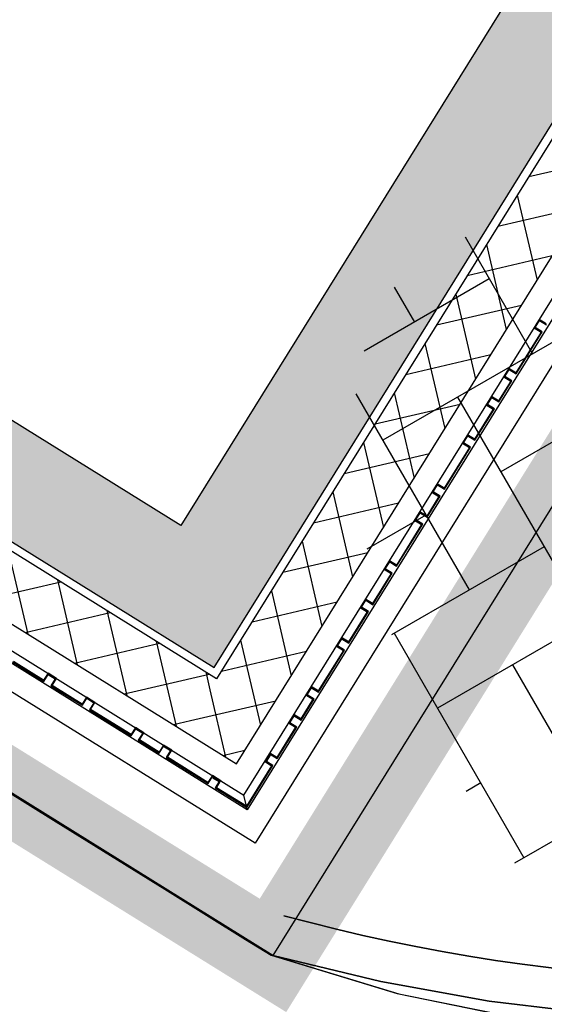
# Model space of a CAD drawing. Header units: metres. Extents: x 5472 to 110055, y 1070 to 521377.
# Tile 22 of 28: x 109208.81 to 109210.09, y 521089.65 to 521092.04. Entities that reach past the tile are written whole.
import ezdxf
from ezdxf.enums import TextEntityAlignment as Align

# ---------------------------------------------------------------- set-up
doc = ezdxf.new("R2010")
doc.units = ezdxf.units.M
doc.linetypes.add('VH-OPSLUITBAND-SO', pattern=[10, 4, -2, 2, -2])
for name, color, linetype, lineweight in [('B-WE-VH-VERHARDING_BETONSTRAATSTEEN-S', 252, 'Continuous', 25), ('M_verharding', 1, 'Continuous', 0), ('N-WE-VH-KANTOPSLUITING_ACHTERKANTBAND-G', 50, 'Continuous', 35), ('N-WE-VH-KANTOPSLUITING_OPSLUITBAND_100X200-G', 150, 'VH-OPSLUITBAND-SO', 35), ('N-WE-VH-M', 7, 'Continuous', 18)]:
    doc.layers.add(name, color=color, linetype=linetype, lineweight=lineweight)
for name, color, linetype in [('M_bestaand hekwerk', 1, 'Continuous'), ('M_gebouw SK', 252, 'Continuous'), ('M_gebouw SK outline', 4, 'Continuous'), ('M_halfverharding', 1, 'Continuous'), ('M_verharding gebakken klinkers', 1, 'Continuous')]:
    doc.layers.add(name, color=color, linetype=linetype)
doc.styles.add('NLCS-ISO', font='NLCS-ISO.ttf')
doc.styles.add('NLCS-ISO-M200-T25', font='NLCS-ISO.ttf', dxfattribs={"height": 0.5})
doc.dimstyles.new('NLCS-M200-T25-PIJL_L2_H2', dxfattribs={"dimscale": 0.2, "dimtxt": 0.5, "dimasz": 2.5, "dimexe": 2, "dimexo": 2, "dimgap": 0.7, "dimtad": 1, "dimrnd": 0.05, "dimzin": 0, "dimdsep": 46, "dimtxsty": 'NLCS-ISO-M200-T25', "dimcen": 0, "dimdle": 2, "dimclrd": 256, "dimclre": 256, "dimclrt": 256, "dimazin": 0, "dimtfac": 1, "dimtofl": 0, "dimtmove": 0, "dimatfit": 3, "dimfxl": 2, "dimfxlon": 1, "dimtfillclr": 256, "dimtolj": 1, "dimtzin": 0, "dimlwd": -1, "dimlwe": -1, "dimarcsym": 0})

# ---------------------------------------------------------------- blocks, each defined once
blk = doc.blocks.new('A$C61967C25')
at = {"layer": 'M_gebouw SK'}
for p, q in [((60982.1, 0), (0, 37900.2)), ((80413.9, 31608.7), (60938.6, 272.6)), ((60938.6, 272.6), (10906.1, 31367.7)), ((80446.3, 31318.3), (60982.1, 0)), ((72110.9, 18360.4), (60919.7, 353.5)), ((60982.1, 0), (54187.4, 4222.9)), ((62526.9, 3889.1), (60758.5, 1043.8)), ((60970.9, 911.8), (62739.2, 3757.1)), ((62722.9, 3693), (60845.3, 672)), ((60893.6, 465.4), (62850.3, 3613.9)), ((60911.2, 389.6), (62897.1, 3584.8)), ((60919.7, 353.5), (55835.4, 3513.4)), ((61603.3, 1891.6), (61809.9, 1939.8)), ((61575.4, 1846.6), (61623.6, 1640)), ((61528.7, 1771.4), (61735.3, 1819.7)), ((61500.7, 1726.5), (61548.9, 1519.9)), ((61454, 1651.3), (61660.6, 1699.6)), ((61426.1, 1606.4), (61474.3, 1399.8)), ((60758.5, 1043.8), (59895.6, 1580.1)), ((61379.4, 1531.2), (61586, 1579.4)), ((61629.1, 1544.7), (61616.5, 1524.3)), ((61619.2, 1525), (61629.8, 1542)), ((61646.1, 1534.2), (61629.1, 1544.7)), ((61629.8, 1542), (61646.8, 1531.4)), ((61633.5, 1513.8), (61572.2, 1415.3)), ((61572.9, 1412.5), (61636.2, 1514.4)), ((61616.5, 1524.3), (61633.5, 1513.8)), ((61636.2, 1514.4), (61619.2, 1525)), ((61351.4, 1486.2), (61399.6, 1279.7)), ((61304.7, 1411.1), (61511.3, 1459.3)), ((61555.2, 1425.8), (61542.6, 1405.4)), ((61545.3, 1406.1), (61555.9, 1423.1)), ((61572.2, 1415.3), (61555.2, 1425.8)), ((61555.9, 1423.1), (61572.9, 1412.5)), ((61559.6, 1394.9), (61530, 1347.3)), ((61530.6, 1344.6), (61562.3, 1395.5)), ((61542.6, 1405.4), (61559.6, 1394.9)), ((61562.3, 1395.5), (61545.3, 1406.1)), ((59763.7, 1367.8), (60838.9, 699.5)), ((61276.8, 1366.1), (61325, 1159.5)), ((61513, 1357.9), (61500.3, 1337.5)), ((61503.1, 1338.1), (61513.6, 1355.1)), ((61530, 1347.3), (61513, 1357.9)), ((61513.6, 1355.1), (61530.6, 1344.6)), ((61230.1, 1291), (61436.7, 1339.2)), ((61517.3, 1326.9), (61471.9, 1253.9)), ((61472.6, 1251.1), (61520.1, 1327.6)), ((61500.3, 1337.5), (61517.3, 1326.9)), ((61520.1, 1327.6), (61503.1, 1338.1)), ((60845.3, 672), (59830, 1303)), ((61202.1, 1246), (61250.3, 1039.4)), ((61454.9, 1264.4), (61442.3, 1244.1)), ((61442.3, 1244.1), (61459.3, 1233.5)), ((61445, 1244.7), (61455.6, 1261.7)), ((61462, 1234.1), (61445, 1244.7)), ((61471.9, 1253.9), (61454.9, 1264.4)), ((61455.6, 1261.7), (61472.6, 1251.1)), ((61459.3, 1233.5), (61398, 1135)), ((61398.7, 1132.2), (61462, 1234.1)), ((61155.4, 1170.9), (61362, 1219.1)), ((59750.8, 1175.6), (60893.6, 465.4)), ((59721.8, 1128.9), (60911.2, 389.6)), ((61127.5, 1125.9), (61175.7, 919.3)), ((61381, 1145.5), (61368.4, 1125.2)), ((61368.4, 1125.2), (61385.4, 1114.6)), ((61371.1, 1125.8), (61381.7, 1142.8)), ((61388.1, 1115.2), (61371.1, 1125.8)), ((61398, 1135), (61381, 1145.5)), ((61381.7, 1142.8), (61398.7, 1132.2)), ((61385.4, 1114.6), (61355.8, 1067)), ((61356.4, 1064.3), (61388.1, 1115.2)), ((61080.8, 1050.8), (61287.3, 1099)), ((61338.8, 1077.6), (61326.1, 1057.2)), ((61355.8, 1067), (61338.8, 1077.6)), ((61326.1, 1057.2), (61343.1, 1046.7)), ((61328.9, 1057.9), (61339.5, 1074.8)), ((61345.9, 1047.3), (61328.9, 1057.9)), ((61339.5, 1074.8), (61356.4, 1064.3)), ((61343.1, 1046.7), (61281.9, 948.1)), ((61282.5, 945.4), (61345.9, 1047.3)), ((61052.8, 1005.8), (61101, 799.2)), ((60338.4, 987), (60386.6, 780.5)), ((61006.1, 930.6), (61212.7, 978.9)), ((61264.9, 958.7), (61252.2, 938.3)), ((61281.9, 948.1), (61264.9, 958.7)), ((61252.2, 938.3), (61269.2, 927.7)), ((61255, 938.9), (61265.6, 955.9)), ((61272, 928.4), (61255, 938.9)), ((61265.6, 955.9), (61282.5, 945.4)), ((60458.5, 912.4), (60506.7, 705.8)), ((60838.9, 699.5), (60970.9, 911.8)), ((61269.2, 927.7), (61223.8, 854.7)), ((61224.5, 851.9), (61272, 928.4)), ((60260, 859.2), (60466.5, 907.4)), ((60978.2, 885.7), (61026.4, 679.1)), ((61206.8, 865.3), (61194.2, 844.9)), ((61196.9, 845.5), (61207.5, 862.5)), ((61223.8, 854.7), (61206.8, 865.3)), ((61207.5, 862.5), (61224.5, 851.9)), ((60578.6, 837.7), (60626.8, 631.2)), ((60931.5, 810.5), (61138, 858.8)), ((61194.2, 844.9), (61211.2, 834.3)), ((61213.9, 835), (61196.9, 845.5)), ((60380.1, 784.5), (60586.7, 832.7)), ((61211.2, 834.3), (61165.8, 761.3)), ((61166.4, 758.5), (61213.9, 835)), ((60903.5, 765.6), (60951.7, 559)), ((61148.8, 771.8), (61136.1, 751.4)), ((61138.9, 752.1), (61149.4, 769.1)), ((61165.8, 761.3), (61148.8, 771.8)), ((61149.4, 769.1), (61166.4, 758.5)), ((60500.2, 709.9), (60706.8, 758.1)), ((60698.7, 763.1), (60746.9, 556.5)), ((61092.5, 639.6), (61155.9, 741.5)), ((61136.1, 751.4), (61153.1, 740.9)), ((61155.9, 741.5), (61138.9, 752.1)), ((60856.8, 690.4), (61063.4, 738.6)), ((61153.1, 740.9), (61091.9, 642.4)), ((60349.3, 713), (60425.8, 665.4)), ((60425.1, 668.2), (60352.1, 713.6)), ((60435.7, 685.2), (60425.1, 668.2)), ((60425.8, 665.4), (60436.3, 682.4)), ((60456.1, 672.5), (60435.7, 685.2)), ((60436.3, 682.4), (60453.3, 671.9)), ((60453.3, 671.9), (60442.8, 654.9)), ((60445.5, 655.5), (60456.1, 672.5)), ((60620.3, 635.2), (60826.9, 683.4)), ((60818.8, 688.4), (60828.9, 645.4)), ((60442.8, 654.9), (60519.2, 607.4)), ((60518.6, 610.1), (60445.5, 655.5)), ((61074.9, 652.9), (61062.2, 632.5)), ((61065, 633.2), (61075.5, 650.2)), ((61091.9, 642.4), (61074.9, 652.9)), ((61075.5, 650.2), (61092.5, 639.6)), ((60529.1, 627.1), (60518.6, 610.1)), ((60519.2, 607.4), (60529.8, 624.4)), ((60549.5, 614.5), (60529.1, 627.1)), ((60529.8, 624.4), (60546.7, 613.8)), ((60828.9, 645.4), (60867.1, 481.9)), ((61079.2, 622), (61049.6, 574.4)), ((61050.3, 571.7), (61082, 622.6)), ((61062.2, 632.5), (61079.2, 622)), ((61082, 622.6), (61065, 633.2)), ((60546.7, 613.8), (60536.2, 596.8)), ((60538.9, 597.5), (60549.5, 614.5)), ((60782.2, 570.3), (60988.7, 618.5)), ((60536.2, 596.8), (60638.1, 533.5)), ((60637.5, 536.2), (60538.9, 597.5)), ((61032.7, 585), (61020, 564.6)), ((61022.7, 565.2), (61033.3, 582.2)), ((61049.6, 574.4), (61032.7, 585)), ((61033.3, 582.2), (61050.3, 571.7)), ((60648, 553.2), (60637.5, 536.2)), ((60638.1, 533.5), (60648.7, 550.5)), ((60668.4, 540.6), (60648, 553.2)), ((60648.7, 550.5), (60665.7, 539.9)), ((60740.4, 560.6), (60782.2, 570.3)), ((61037, 554), (60991.6, 481)), ((60992.2, 478.2), (61039.7, 554.7)), ((61020, 564.6), (61037, 554)), ((61039.7, 554.7), (61022.7, 565.2)), ((60665.7, 539.9), (60655.1, 522.9)), ((60657.9, 523.6), (60668.4, 540.6)), ((60655.1, 522.9), (60706.1, 491.3)), ((60705.4, 494), (60657.9, 523.6)), ((60716, 511), (60705.4, 494)), ((60706.1, 491.3), (60716.6, 508.2)), ((60736.4, 498.3), (60716, 511)), ((60716.6, 508.2), (60733.6, 497.7)), ((60733.6, 497.7), (60723, 480.7)), ((60723, 480.7), (60825, 417.4)), ((60725.8, 481.3), (60736.4, 498.3)), ((60824.3, 420.1), (60725.8, 481.3)), ((60860.5, 485.9), (60914.1, 498.4)), ((60974.6, 491.6), (60961.9, 471.2)), ((60963.6, 470.1), (60975.2, 488.8)), ((60974.2, 487.1), (60963.6, 470.1)), ((60966.4, 470.8), (60975.9, 486)), ((60975.9, 486), (60974.2, 487.1)), ((60991.6, 481), (60974.6, 491.6)), ((60975.2, 488.8), (60992.2, 478.2)), ((60978.9, 460.6), (60917.7, 362.1)), ((60918.3, 359.3), (60981.7, 461.3)), ((60961.9, 471.2), (60963.6, 470.1)), ((60963.6, 470.1), (60978.9, 460.6)), ((60981.7, 461.3), (60966.4, 470.8)), ((60834.9, 437.1), (60824.3, 420.1)), ((60825, 417.4), (60835.5, 434.3)), ((60855.3, 424.4), (60834.9, 437.1)), ((60835.5, 434.3), (60854.2, 422.7)), ((60837.2, 433.3), (60836.2, 431.6)), ((60836.2, 431.6), (60851.5, 422.1)), ((60854.2, 422.7), (60837.2, 433.3)), ((60851.5, 422.1), (60842, 406.8)), ((60842, 406.8), (60918.3, 359.3)), ((60844.7, 407.4), (60854.2, 422.7)), ((60917.7, 362.1), (60844.7, 407.4)), ((60854.2, 422.7), (60855.3, 424.4)), ((60917.7, 362.1), (60911.2, 389.6)), ((60919.7, 353.5), (60918.3, 359.3))]:
    blk.add_line(p, q, dxfattribs=at)
at = {"layer": 'M_gebouw SK', "extrusion": (0, 0, -1)}
for points in [[(-58927.9, 1887.2), (-60658.3, 5050.4), (-58758.1, 1992.8)], [(-60658.3, 5050.4), (-58927.9, 1887.2), (-60733.7, 5003.5)], [(-60733.7, 5003.5), (-58927.9, 1887.2), (-60828.2, 4944.8)], [(-60970.9, 911.8), (-62526.9, 3889.1), (-60758.5, 1043.8)], [(-62526.9, 3889.1), (-60970.9, 911.8), (-62580.8, 3855.6)], [(-62580.8, 3855.6), (-60970.9, 911.8), (-62739.2, 3757.1)], [(-59883, 1559.9), (-60838.9, 699.5), (-59895.6, 1580.1)], [(-59895.6, 1580.1), (-60838.9, 699.5), (-60970.9, 911.8)], [(-60838.9, 699.5), (-59883, 1559.9), (-59763.7, 1367.8)], [(-61619.2, 1525), (-61629.1, 1544.7), (-61616.5, 1524.3)], [(-61629.1, 1544.7), (-61619.2, 1525), (-61629.8, 1542)], [(-61629.1, 1544.7), (-61629.8, 1542), (-61646.1, 1534.2)], [(-61646.1, 1534.2), (-61629.8, 1542), (-61646.8, 1531.4)], [(-61572.2, 1415.3), (-61572.9, 1412.5), (-61633.5, 1513.8)], [(-61633.5, 1513.8), (-61572.9, 1412.5), (-61636.2, 1514.4)], [(-61633.5, 1513.8), (-61619.2, 1525), (-61616.5, 1524.3)], [(-61619.2, 1525), (-61633.5, 1513.8), (-61636.2, 1514.4)], [(-61545.3, 1406.1), (-61555.2, 1425.8), (-61542.6, 1405.4)], [(-61555.2, 1425.8), (-61545.3, 1406.1), (-61555.9, 1423.1)], [(-61555.2, 1425.8), (-61555.9, 1423.1), (-61572.2, 1415.3)], [(-61572.2, 1415.3), (-61555.9, 1423.1), (-61572.9, 1412.5)], [(-61530, 1347.3), (-61530.6, 1344.6), (-61559.6, 1394.9)], [(-61559.6, 1394.9), (-61530.6, 1344.6), (-61562.3, 1395.5)], [(-61559.6, 1394.9), (-61545.3, 1406.1), (-61542.6, 1405.4)], [(-61545.3, 1406.1), (-61559.6, 1394.9), (-61562.3, 1395.5)], [(-61503.1, 1338.1), (-61513, 1357.9), (-61500.3, 1337.5)], [(-61513, 1357.9), (-61503.1, 1338.1), (-61513.6, 1355.1)], [(-61513, 1357.9), (-61513.6, 1355.1), (-61530, 1347.3)], [(-61530, 1347.3), (-61513.6, 1355.1), (-61530.6, 1344.6)], [(-61471.9, 1253.9), (-61472.6, 1251.1), (-61517.3, 1326.9)], [(-61517.3, 1326.9), (-61472.6, 1251.1), (-61520.1, 1327.6)], [(-61517.3, 1326.9), (-61503.1, 1338.1), (-61500.3, 1337.5)], [(-61503.1, 1338.1), (-61517.3, 1326.9), (-61520.1, 1327.6)], [(-61445, 1244.7), (-61454.9, 1264.4), (-61442.3, 1244.1)], [(-61459.3, 1233.5), (-61445, 1244.7), (-61442.3, 1244.1)], [(-61454.9, 1264.4), (-61445, 1244.7), (-61455.6, 1261.7)], [(-61445, 1244.7), (-61459.3, 1233.5), (-61462, 1234.1)], [(-61454.9, 1264.4), (-61455.6, 1261.7), (-61471.9, 1253.9)], [(-61471.9, 1253.9), (-61455.6, 1261.7), (-61472.6, 1251.1)], [(-61398, 1135), (-61398.7, 1132.2), (-61459.3, 1233.5)], [(-61459.3, 1233.5), (-61398.7, 1132.2), (-61462, 1234.1)], [(-61371.1, 1125.8), (-61381, 1145.5), (-61368.4, 1125.2)], [(-61385.4, 1114.6), (-61371.1, 1125.8), (-61368.4, 1125.2)], [(-61381, 1145.5), (-61371.1, 1125.8), (-61381.7, 1142.8)], [(-61371.1, 1125.8), (-61385.4, 1114.6), (-61388.1, 1115.2)], [(-61381, 1145.5), (-61381.7, 1142.8), (-61398, 1135)], [(-61398, 1135), (-61381.7, 1142.8), (-61398.7, 1132.2)], [(-61355.8, 1067), (-61356.4, 1064.3), (-61385.4, 1114.6)], [(-61385.4, 1114.6), (-61356.4, 1064.3), (-61388.1, 1115.2)], [(-61328.9, 1057.9), (-61338.8, 1077.6), (-61326.1, 1057.2)], [(-61338.8, 1077.6), (-61328.9, 1057.9), (-61339.5, 1074.8)], [(-61338.8, 1077.6), (-61339.5, 1074.8), (-61355.8, 1067)], [(-61343.1, 1046.7), (-61328.9, 1057.9), (-61326.1, 1057.2)], [(-61328.9, 1057.9), (-61343.1, 1046.7), (-61345.9, 1047.3)], [(-61355.8, 1067), (-61339.5, 1074.8), (-61356.4, 1064.3)], [(-61281.9, 948.1), (-61282.5, 945.4), (-61343.1, 1046.7)], [(-61343.1, 1046.7), (-61282.5, 945.4), (-61345.9, 1047.3)], [(-61255, 938.9), (-61264.9, 958.7), (-61252.2, 938.3)], [(-61264.9, 958.7), (-61255, 938.9), (-61265.6, 955.9)], [(-61264.9, 958.7), (-61265.6, 955.9), (-61281.9, 948.1)], [(-61269.2, 927.7), (-61255, 938.9), (-61252.2, 938.3)], [(-61255, 938.9), (-61269.2, 927.7), (-61272, 928.4)], [(-61281.9, 948.1), (-61265.6, 955.9), (-61282.5, 945.4)], [(-61223.8, 854.7), (-61224.5, 851.9), (-61269.2, 927.7)], [(-61269.2, 927.7), (-61224.5, 851.9), (-61272, 928.4)], [(-61196.9, 845.5), (-61206.8, 865.3), (-61194.2, 844.9)], [(-61206.8, 865.3), (-61196.9, 845.5), (-61207.5, 862.5)], [(-61206.8, 865.3), (-61207.5, 862.5), (-61223.8, 854.7)], [(-61223.8, 854.7), (-61207.5, 862.5), (-61224.5, 851.9)], [(-61211.2, 834.3), (-61196.9, 845.5), (-61194.2, 844.9)], [(-61196.9, 845.5), (-61211.2, 834.3), (-61213.9, 835)], [(-61165.8, 761.3), (-61166.4, 758.5), (-61211.2, 834.3)], [(-61211.2, 834.3), (-61166.4, 758.5), (-61213.9, 835)], [(-61138.9, 752.1), (-61148.8, 771.8), (-61136.1, 751.4)], [(-61148.8, 771.8), (-61138.9, 752.1), (-61149.4, 769.1)], [(-61148.8, 771.8), (-61149.4, 769.1), (-61165.8, 761.3)], [(-61165.8, 761.3), (-61149.4, 769.1), (-61166.4, 758.5)], [(-61153.1, 740.9), (-61092.5, 639.6), (-61155.9, 741.5)], [(-61153.1, 740.9), (-61138.9, 752.1), (-61136.1, 751.4)], [(-61138.9, 752.1), (-61153.1, 740.9), (-61155.9, 741.5)], [(-61091.9, 642.4), (-61092.5, 639.6), (-61153.1, 740.9)], [(-60425.8, 665.4), (-60352.1, 713.6), (-60349.3, 713)], [(-60352.1, 713.6), (-60425.8, 665.4), (-60425.1, 668.2)], [(-60425.1, 668.2), (-60425.8, 665.4), (-60435.7, 685.2)], [(-60435.7, 685.2), (-60425.8, 665.4), (-60436.3, 682.4)], [(-60435.7, 685.2), (-60436.3, 682.4), (-60456.1, 672.5)], [(-60456.1, 672.5), (-60436.3, 682.4), (-60453.3, 671.9)], [(-60445.5, 655.5), (-60453.3, 671.9), (-60442.8, 654.9)], [(-60453.3, 671.9), (-60445.5, 655.5), (-60456.1, 672.5)], [(-60519.2, 607.4), (-60445.5, 655.5), (-60442.8, 654.9)], [(-60445.5, 655.5), (-60519.2, 607.4), (-60518.6, 610.1)], [(-61065, 633.2), (-61074.9, 652.9), (-61062.2, 632.5)], [(-61074.9, 652.9), (-61065, 633.2), (-61075.5, 650.2)], [(-61074.9, 652.9), (-61075.5, 650.2), (-61091.9, 642.4)], [(-61091.9, 642.4), (-61075.5, 650.2), (-61092.5, 639.6)], [(-60518.6, 610.1), (-60519.2, 607.4), (-60529.1, 627.1)], [(-60529.1, 627.1), (-60519.2, 607.4), (-60529.8, 624.4)], [(-60529.1, 627.1), (-60529.8, 624.4), (-60549.5, 614.5)], [(-60549.5, 614.5), (-60529.8, 624.4), (-60546.7, 613.8)], [(-61049.6, 574.4), (-61050.3, 571.7), (-61079.2, 622)], [(-61079.2, 622), (-61050.3, 571.7), (-61082, 622.6)], [(-61079.2, 622), (-61065, 633.2), (-61062.2, 632.5)], [(-61065, 633.2), (-61079.2, 622), (-61082, 622.6)], [(-60538.9, 597.5), (-60546.7, 613.8), (-60536.2, 596.8)], [(-60546.7, 613.8), (-60538.9, 597.5), (-60549.5, 614.5)], [(-60638.1, 533.5), (-60538.9, 597.5), (-60536.2, 596.8)], [(-60538.9, 597.5), (-60638.1, 533.5), (-60637.5, 536.2)], [(-61022.7, 565.2), (-61032.7, 585), (-61020, 564.6)], [(-61032.7, 585), (-61022.7, 565.2), (-61033.3, 582.2)], [(-61032.7, 585), (-61033.3, 582.2), (-61049.6, 574.4)], [(-61049.6, 574.4), (-61033.3, 582.2), (-61050.3, 571.7)], [(-60637.5, 536.2), (-60638.1, 533.5), (-60648, 553.2)], [(-60648, 553.2), (-60638.1, 533.5), (-60648.7, 550.5)], [(-60648, 553.2), (-60648.7, 550.5), (-60668.4, 540.6)], [(-60668.4, 540.6), (-60648.7, 550.5), (-60665.7, 539.9)], [(-60991.6, 481), (-60992.2, 478.2), (-61037, 554)], [(-61037, 554), (-60992.2, 478.2), (-61039.7, 554.7)], [(-61037, 554), (-61022.7, 565.2), (-61020, 564.6)], [(-61022.7, 565.2), (-61037, 554), (-61039.7, 554.7)], [(-60657.9, 523.6), (-60665.7, 539.9), (-60655.1, 522.9)], [(-60665.7, 539.9), (-60657.9, 523.6), (-60668.4, 540.6)], [(-60706.1, 491.3), (-60657.9, 523.6), (-60655.1, 522.9)], [(-60657.9, 523.6), (-60706.1, 491.3), (-60705.4, 494)], [(-60705.4, 494), (-60706.1, 491.3), (-60716, 511)], [(-60716, 511), (-60706.1, 491.3), (-60716.6, 508.2)], [(-60716, 511), (-60716.6, 508.2), (-60736.4, 498.3)], [(-60736.4, 498.3), (-60716.6, 508.2), (-60733.6, 497.7)], [(-60725.8, 481.3), (-60733.6, 497.7), (-60723, 480.7)], [(-60825, 417.4), (-60725.8, 481.3), (-60723, 480.7)], [(-60733.6, 497.7), (-60725.8, 481.3), (-60736.4, 498.3)], [(-60725.8, 481.3), (-60825, 417.4), (-60824.3, 420.1)], [(-60963, 472.9), (-60963.6, 470.1), (-60974.6, 491.6)], [(-60974.6, 491.6), (-60963.6, 470.1), (-60975.2, 488.8)], [(-60966.4, 470.8), (-60974.2, 487.1), (-60963.6, 470.1)], [(-60974.2, 487.1), (-60966.4, 470.8), (-60975.9, 486)], [(-60974.6, 491.6), (-60975.2, 488.8), (-60991.6, 481)], [(-60991.6, 481), (-60975.2, 488.8), (-60992.2, 478.2)], [(-60917.7, 362.1), (-60918.3, 359.3), (-60978.9, 460.6)], [(-60978.9, 460.6), (-60918.3, 359.3), (-60981.7, 461.3)], [(-60963.6, 470.1), (-60963, 472.9), (-60961.9, 471.2)], [(-60978.9, 460.6), (-60966.4, 470.8), (-60963.6, 470.1)], [(-60966.4, 470.8), (-60978.9, 460.6), (-60981.7, 461.3)], [(-60824.3, 420.1), (-60825, 417.4), (-60834.9, 437.1)], [(-60834.9, 437.1), (-60825, 417.4), (-60835.5, 434.3)], [(-60834.9, 437.1), (-60835.5, 434.3), (-60855.3, 424.4)], [(-60855.3, 424.4), (-60835.5, 434.3), (-60854.2, 422.7)], [(-60851.5, 422.1), (-60837.2, 433.3), (-60836.2, 431.6)], [(-60837.2, 433.3), (-60851.5, 422.1), (-60854.2, 422.7)], [(-60844.7, 407.4), (-60851.5, 422.1), (-60842, 406.8)], [(-60918.3, 359.3), (-60844.7, 407.4), (-60842, 406.8)], [(-60851.5, 422.1), (-60844.7, 407.4), (-60854.2, 422.7)], [(-60844.7, 407.4), (-60918.3, 359.3), (-60917.7, 362.1)]]:
    blk.add_solid(points, dxfattribs=at)
blk = doc.blocks.new('SVH-BSS_KF_ELLEBOOG-GR')
at = {"color": 8, "linetype": 'ByBlock', "lineweight": -2, "ltscale": 0.1}
for p, q in [((-0.5842, 0.497), (-0.5842, -0.1329)), ((-0.7941, 0.287), (-0.7941, -0.3428)), ((-1.1218, 0.0771), (-0.7941, 0.0771)), ((-1.0041, 0.0771), (-1.0041, -0.2739)), ((-0.1643, 0.0771), (-0.1643, -0.5528)), ((-1.1027, -0.1329), (-1.0041, -0.1329)), ((-0.7941, -0.1329), (-0.1643, -0.1329)), ((-0.3742, -0.1329), (-0.3742, -0.561)), ((-0.9243, -0.3428), (-0.3742, -0.3428)), ((-0.5842, -0.3428), (-0.5842, -0.509)), ((-0.1643, -0.3428), (0.4656, -0.3428)), ((0.2556, -0.3428), (0.2556, -0.5791)), ((-0.3742, -0.5528), (0.2556, -0.5528)), ((0.0457, -0.5528), (0.0457, -0.5939))]:
    blk.add_line(p, q, dxfattribs=at)
at = {"color": 0, "linetype": 'ByBlock', "lineweight": -2, "style": 'NLCS-ISO'}
blk.add_attdef('FORMAAT', text='', height=0.3599, dxfattribs=at).set_placement((-1.4587, 0), align=Align.MIDDLE_RIGHT)
blk.add_attdef('KLEUR', text='', height=0.3599, dxfattribs=at).set_placement((1.4587, 0), align=Align.MIDDLE_LEFT)
blk = doc.blocks.new('*D251')
at = {"layer": 'Defpoints', "color": 0, "transparency": 16777216}
for p in [(109163.8058, 521163.7883), (109266.3127, 521090.0564)]:
    blk.add_point(p, dxfattribs=at)
at = {"layer": 'N-WE-VH-M', "transparency": 16777216}
blk.add_line((109166.8338, 521161.6103), (109164.2117, 521163.4963), dxfattribs=at)
blk.add_solid([(109164.2603, 521163.564), (109164.163, 521163.4287), (109163.8058, 521163.7883)], dxfattribs=at)
at = {"layer": 'N-WE-VH-M', "transparency": 16777216, "insert": (109165.9534, 521162.7239), "char_height": 0.5, "attachment_point": 5, "rotation": 324.273, "style": 'NLCS-ISO-M200-T25'}
blk.add_mtext('\\A1;R=126.25', dxfattribs=at)

msp = doc.modelspace()

# ---------------------------------------------------------------- linework, layer by layer
at = {"layer": 'M_bestaand hekwerk', "transparency": 33554687}
msp.add_lwpolyline([(109202.4162, 521094.1245), (109204.3923, 521092.8964), (109205.9277, 521091.9422), (109207.0846, 521091.2232), (109207.925, 521090.7008), (109208.5112, 521090.3365), (109208.9052, 521090.0917), (109209.1691, 521089.9277), (109209.365, 521089.8059), (109209.4278, 521089.767)], dxfattribs=at)
at = {"layer": 'M_gebouw SK', "transparency": 33554687, "const_width": 0.2}
msp.add_lwpolyline([(109148.4453, 521127.6673), (109182.5166, 521182.3446), (109201.9004, 521170.3871), (109207.8906, 521180.0276), (109246.5353, 521156.0101), (109225.9954, 521122.8854), (109228.8917, 521121.0854), (109209.4274, 521089.7671), (109148.4453, 521127.6673)], dxfattribs=at)
at = {"layer": 'M_gebouw SK', "transparency": 33554687}
msp.add_lwpolyline([(109182.5166, 521182.3446), (109201.8889, 521170.3942), (109207.8998, 521180.0099), (109246.4543, 521156.066), (109225.9954, 521122.8795), (109228.8917, 521121.0854), (109209.4274, 521089.7671), (109148.4453, 521127.6673)], close=True, dxfattribs=at)
at = {"layer": 'M_gebouw SK outline', "transparency": 33554687}
msp.add_lwpolyline([(109148.4453, 521127.6673), (109182.5265, 521182.3886), (109201.8889, 521170.3942), (109207.8906, 521180.0276), (109246.5353, 521156.0101), (109226.0125, 521122.8795), (109228.8892, 521121.0814), (109209.4274, 521089.7671), (109148.4453, 521127.6673)], dxfattribs=at)
at = {"layer": 'M_halfverharding', "transparency": 33554687}
msp.add_lwpolyline([(109220.4313, 521104.6308), (109230.1611, 521120.2863), (109228.8892, 521121.0814), (109209.4274, 521089.7671), (109209.7332, 521089.6741), (109210.0422, 521089.6111), (109210.3534, 521089.5767), (109210.6653, 521089.5692), (109210.9768, 521089.5871), (109211.0912, 521089.6026), (109211.1213, 521089.6509), (109215.7763, 521097.1408)], close=True, dxfattribs=at)
at = {"layer": 'M_verharding', "transparency": 33554687}
msp.add_lwpolyline([(109210.0379, 521089.6105), (109209.7288, 521089.6735), (109209.423, 521089.7665), (109209.3606, 521089.8053), (109209.1647, 521089.9271), (109208.9008, 521090.0911), (109208.5068, 521090.3359), (109208.324, 521090.4495), (109207.2966, 521089.9107), (109204.867, 521088.6365)], dxfattribs=at)
at = {"layer": 'M_verharding gebakken klinkers', "transparency": 33554687}
msp.add_lwpolyline([(109209.4274, 521089.7671), (109209.7332, 521089.6741), (109210.0422, 521089.6111), (109210.3534, 521089.5767), (109210.6653, 521089.5692), (109210.9768, 521089.5871), (109211.2866, 521089.6289), (109211.5935, 521089.6931), (109211.8961, 521089.778), (109212.1944, 521089.8828), (109212.4932, 521090.0099), (109212.7985, 521090.1623), (109213.1162, 521090.3429), (109213.4524, 521090.5547)], dxfattribs=at)
at = {"layer": 'N-WE-VH-KANTOPSLUITING_ACHTERKANTBAND-G', "transparency": 33554687}
msp.add_lwpolyline([(109226.0107, 521122.8773), (109230.6859, 521119.9583, -0.032793), (109232.4151, 521118.7141, -0.281084), (109233.0632, 521116.8434, -0.087779), (109230.4862, 521110.5677, -0.010925), (109225.213, 521102.6338, -0.053536), (109218.6071, 521095.0319, -0.023938), (109213.3917, 521090.6342, -0.233849), (109209.4537, 521089.8636, -0.233849)], format="xyb", dxfattribs=at)
at = {"layer": 'N-WE-VH-KANTOPSLUITING_OPSLUITBAND_100X200-G', "transparency": 33554687}
msp.add_lwpolyline([(109226.0637, 521122.9621), (109230.7389, 521120.0431, -0.032793), (109232.4787, 521118.7913, -0.281084), (109233.1609, 521116.8221, -0.087779), (109230.5707, 521110.5142, -0.010925), (109225.2951, 521102.5766, -0.053536), (109218.6751, 521094.9586, -0.023938), (109213.4524, 521090.5547, -0.233849), (109209.4274, 521089.7671)], format="xyb", dxfattribs=at)

# ---------------------------------------------------------------- block references
at = {"layer": 'B-WE-VH-VERHARDING_BETONSTRAATSTEEN-S', "color": 9, "transparency": 33554687, "rotation": 300.0000000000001}
msp.add_blockref('SVH-BSS_KF_ELLEBOOG-GR', (109210.388, 521090.502), dxfattribs=at)
at = {"layer": 'M_gebouw SK', "transparency": 33554687, "xscale": 0.001, "yscale": 0.001, "zscale": 0.001}
msp.add_blockref('A$C61967C25', (109148.4453, 521089.7671), dxfattribs=at)

# ---------------------------------------------------------------- dimensions: what is measured, and where the dimension line sits
at = {"layer": 'N-WE-VH-M', "transparency": 33554687}
dim = msp.add_radius_dim(center=(109266.3127, 521090.0564), mpoint=(109163.8058, 521163.7883), dimstyle='NLCS-M200-T25-PIJL_L2_H2', override={"dimpost": 'R=<>'}, dxfattribs=at)
dim.commit()
dim.dimension.update_dxf_attribs({"geometry": '*D251', "text_midpoint": (109165.7257, 521162.4073), "dimtype": 164})

doc.saveas('drawing.dxf')
